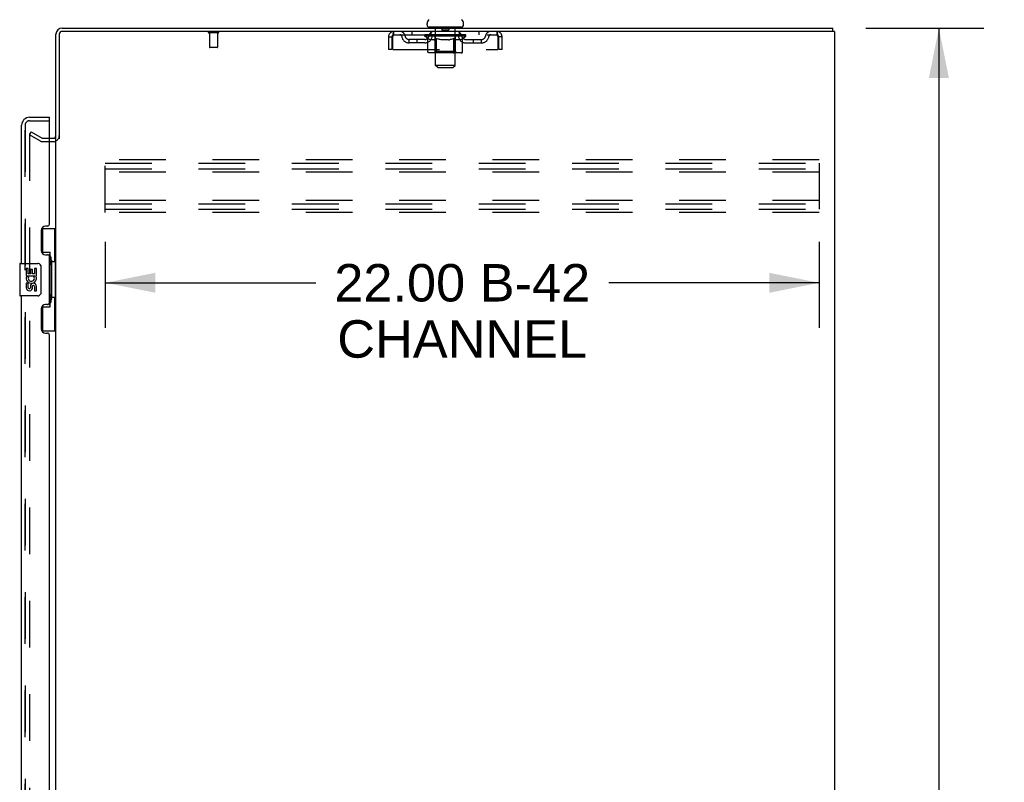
# Model space of a CAD drawing. Header units: inches. Extents: x 0 to 262, y 0 to 169.
# Tile 29 of 33: x 134 to 164, y 99 to 123. Entities that reach past the tile are written whole.
import ezdxf

# ---------------------------------------------------------------- set-up
doc = ezdxf.new("R2010")
doc.units = ezdxf.units.IN
doc.header["$LTSCALE"] = 14.384615
doc.header["$MEASUREMENT"] = 0
doc.linetypes.add('HIDDEN', pattern=[0.2, 0.1, -0.1])
doc.layers.get('0').update_dxf_attribs({"linetype": 'CONTINUOUS'})
for name, color, linetype in [('DEFAULT_2', 8, 'HIDDEN'), ('DIMENSIONS', 7, 'CONTINUOUS'), ('LEFTHAND_DOOR_ASSEMBLY', 7, 'CONTINUOUS'), ('RIGHTHAND_DOOR_ASSEMBLY', 7, 'CONTINUOUS')]:
    doc.layers.add(name, color=color, linetype=linetype)
doc.styles.get("Standard").update_dxf_attribs({"font": 'arial.ttf'})
doc.dimstyles.new('DIMSTYLE_1', dxfattribs={"dimtxt": 1.153846, "dimasz": 1.538462, "dimexe": 0.09, "dimexo": 0.07, "dimgap": 0.0375, "dimtad": 0, "dimtih": 1, "dimtoh": 1, "dimzin": 4, "dimdsep": 46, "dimtxsty": 'Standard', "dimblk": '_FILLED', "dimblk1": '_FILLED', "dimblk2": '_FILLED', "dimcen": 0.09, "dimadec": 3, "dimazin": 1, "dimtfac": 1, "dimtdec": 3, "dimtofl": 0, "dimtmove": 0, "dimatfit": 3, "dimldrblk": '_FILLED', "dimfxl": 0, "dimtolj": 1, "dimtzin": 4, "dimarcsym": 0})

# ---------------------------------------------------------------- blocks, each defined once
blk = doc.blocks.new('_FILLED')
at = {"color": 0, "linetype": 'ByBlock'}
blk.add_solid([(0, 0), (-1, 0.2), (-1, -0.2)], dxfattribs=at)
blk = doc.blocks.new('*D2')
at = {"layer": 'DIMENSIONS', "color": 2, "linetype": 'Continuous'}
for p, q in [((159.885, 122.273), (163.517, 122.273)), ((162.133, 122.273), (162.133, 87.427)), ((162.133, 50.273), (162.133, 85.12)), ((159.885, 50.273), (163.517, 50.273))]:
    blk.add_line(p, q, dxfattribs=at)
at = {"layer": 'DIMENSIONS', "color": 2, "linetype": 'Continuous', "xscale": 1.5384615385, "yscale": 1.5384615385, "zscale": 1.5384615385}
for p, rotation in [((162.133, 122.273), 90), ((162.133, 50.273), 270)]:
    blk.add_blockref('_FILLED', p, dxfattribs=dict(at, rotation=rotation))
at = {"layer": 'DIMENSIONS', "color": 2, "linetype": 'Continuous', "insert": (162.133, 86.85), "char_height": 1.1538, "width": 4.03203, "attachment_point": 2, "line_spacing_factor": 0.9}
blk.add_mtext('72.00', dxfattribs=at)
blk = doc.blocks.new('*D3')
at = {"layer": 'DIMENSIONS', "color": 2, "linetype": 'Continuous'}
for p, q in [((136.441, 115.689), (136.441, 113.04)), ((158.441, 115.689), (158.441, 113.04)), ((136.441, 114.425), (142.925, 114.425)), ((158.441, 114.425), (151.958, 114.425))]:
    blk.add_line(p, q, dxfattribs=at)
at = {"layer": 'DIMENSIONS', "color": 2, "linetype": 'Continuous', "xscale": 1.5384615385, "yscale": 1.5384615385, "zscale": 1.5384615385, "rotation": 180}
blk.add_blockref('_FILLED', (136.441, 114.425), dxfattribs=at)
at = {"layer": 'DIMENSIONS', "color": 2, "linetype": 'Continuous', "xscale": 1.5384615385, "yscale": 1.5384615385, "zscale": 1.5384615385}
blk.add_blockref('_FILLED', (158.441, 114.425), dxfattribs=at)
at = {"layer": 'DIMENSIONS', "color": 2, "linetype": 'Continuous', "insert": (147.441, 115.002), "char_height": 1.1538, "width": 7.87961, "attachment_point": 2, "line_spacing_factor": 0.9}
blk.add_mtext('22.00 B-42\\PCHANNEL', dxfattribs=at)

msp = doc.modelspace()

# ---------------------------------------------------------------- linework, layer by layer
at = {"color": 7, "linetype": 'Continuous'}
for p, q in [((146.358, 122.372), (146.358, 122.412)), ((146.42, 122.303), (146.42, 122.273)), ((147.42, 122.303), (146.42, 122.303)), ((147.42, 122.303), (147.42, 122.273)), ((147.483, 122.372), (147.483, 122.412)), ((158.868, 122.169), (158.868, 122.273)), ((134.92, 118.825), (134.92, 118.857))]:
    msp.add_line(p, q, dxfattribs=at)
at = {"color": 3, "linetype": 'Continuous'}
for p, q in [((134.92, 118.857), (134.92, 122.084)), ((135.024, 122.079), (135.024, 118.856)), ((135.109, 122.273), (158.868, 122.273)), ((158.92, 122.169), (135.114, 122.169)), ((158.92, 122.169), (158.92, 50.377)), ((134.716, 118.877), (134.835, 118.877)), ((134.92, 57.721), (134.92, 118.825))]:
    msp.add_line(p, q, dxfattribs=at)
at = {"color": 7, "linetype": 'Continuous'}
for centre, radius, start, end in [((146.502, 122.412), 0.144, 124.6624, 180), ((146.427, 122.372), 0.069, 180, 265), ((147.414, 122.372), 0.069, 275, 360), ((147.339, 122.412), 0.144, 360, 55.3376), ((135.109, 122.084), 0.085, 90, 180)]:
    msp.add_arc(centre, radius, start, end, dxfattribs=at)
at = {"color": 3, "linetype": 'Continuous'}
for centre, radius, start, end in [((135.109, 122.084), 0.189, 90, 180), ((135.114, 122.079), 0.09, 90, 180), ((134.835, 118.962), 0.085, 270, 360)]:
    msp.add_arc(centre, radius, start, end, dxfattribs=at)
at = {"layer": 'DEFAULT_2', "color": 8, "linetype": 'HIDDEN'}
for p, q in [((146.6, 122.303), (146.6, 122.273)), ((147.24, 122.303), (147.24, 122.273)), ((139.916, 122.126), (139.632, 122.126)), ((139.65, 122.126), (139.65, 121.679)), ((139.898, 122.126), (139.898, 121.679)), ((145.17, 122.002), (145.17, 121.607)), ((145.17, 122.002), (145.274, 122.002)), ((145.274, 122.002), (145.274, 121.607)), ((145.304, 121.607), (145.304, 122.002)), ((145.337, 122.065), (145.337, 122.169)), ((145.337, 122.065), (148.503, 122.065)), ((145.889, 122.169), (145.889, 122.065)), ((146.287, 122.019), (146.287, 122.059)), ((146.287, 122.059), (146.593, 122.059)), ((146.384, 121.951), (146.287, 122.019)), ((147.554, 122.019), (146.287, 122.019)), ((146.288, 122.059), (146.288, 122.063)), ((146.408, 122.062), (146.288, 122.063)), ((146.297, 122.059), (146.297, 122.065)), ((146.305, 122.055), (146.305, 122.059)), ((146.305, 122.055), (147.535, 122.055)), ((146.314, 122.055), (146.314, 122.059)), ((146.315, 122.055), (146.315, 122.059)), ((146.325, 122.059), (146.325, 122.065)), ((146.341, 122.055), (146.341, 122.059)), ((146.343, 122.055), (146.343, 122.059)), ((146.372, 122.059), (146.372, 122.065)), ((146.386, 122.055), (146.386, 122.059)), ((146.389, 122.055), (146.389, 122.059)), ((146.408, 122.059), (146.408, 122.062)), ((146.435, 122.059), (146.435, 122.065)), ((146.437, 122.055), (146.437, 122.059)), ((146.437, 122.055), (146.437, 122.059)), ((146.44, 122.055), (146.44, 122.059)), ((146.447, 122.055), (146.447, 122.059)), ((146.448, 122.055), (146.448, 122.059)), ((146.451, 122.055), (146.451, 122.059)), ((146.454, 122.055), (146.454, 122.059)), ((146.459, 122.055), (146.459, 122.059)), ((146.473, 122.055), (146.473, 122.059)), ((146.483, 122.065), (146.483, 122.169)), ((146.491, 122.055), (146.491, 122.061)), ((146.491, 122.055), (146.491, 122.059)), ((146.512, 122.055), (146.512, 122.059)), ((146.512, 122.055), (146.512, 122.059)), ((146.513, 122.059), (146.513, 122.065)), ((146.523, 122.055), (146.523, 122.059)), ((146.527, 122.055), (146.527, 122.059)), ((146.536, 122.055), (146.536, 122.059)), ((146.548, 122.055), (146.548, 122.063)), ((146.563, 122.055), (146.563, 122.059)), ((146.566, 122.055), (146.566, 122.059)), ((146.593, 122.055), (146.593, 122.059)), ((146.66, 122.059), (146.598, 122.059)), ((146.604, 122.059), (146.604, 122.065)), ((146.608, 121.547), (146.608, 122.016)), ((146.61, 122.055), (146.61, 122.059)), ((146.615, 122.055), (146.615, 122.059)), ((146.62, 121.122), (146.62, 122.273)), ((146.621, 122.055), (146.621, 122.064)), ((146.625, 122.055), (146.625, 122.059)), ((146.636, 122.055), (146.636, 122.059)), ((146.66, 122.055), (146.66, 122.059)), ((146.735, 122.059), (146.676, 122.059)), ((146.696, 122.055), (146.696, 122.059)), ((146.704, 122.059), (146.704, 122.065)), ((146.707, 122.055), (146.707, 122.059)), ((146.71, 122.055), (146.71, 122.065)), ((146.713, 122.055), (146.713, 122.059)), ((146.72, 122.055), (146.72, 122.059)), ((146.735, 122.055), (146.735, 122.059)), ((146.816, 122.059), (146.761, 122.059)), ((146.774, 122.055), (146.774, 122.059)), ((146.806, 122.059), (146.92, 122.065)), ((146.81, 122.059), (146.81, 122.065)), ((146.811, 122.065), (146.81, 122.065)), ((146.811, 122.059), (146.811, 122.065)), ((146.811, 122.055), (146.811, 122.059)), ((146.815, 122.293), (146.815, 122.213)), ((146.815, 122.055), (146.815, 122.059)), ((146.816, 122.055), (146.816, 122.059)), ((146.816, 122.055), (146.816, 122.059)), ((147.015, 122.203), (146.825, 122.203)), ((146.899, 122.059), (146.851, 122.059)), ((146.857, 122.055), (146.857, 122.059)), ((146.899, 122.055), (146.899, 122.059)), ((146.918, 122.059), (146.918, 122.059)), ((146.918, 122.055), (146.918, 122.059)), ((146.918, 122.055), (146.918, 122.059)), ((146.92, 122.059), (146.92, 122.065)), ((146.92, 122.065), (147.035, 122.059)), ((146.923, 122.055), (146.923, 122.059)), ((146.923, 122.055), (146.923, 122.059)), ((146.923, 122.059), (146.923, 122.059)), ((146.941, 122.055), (146.941, 122.059)), ((146.941, 122.059), (146.989, 122.059)), ((146.984, 122.055), (146.984, 122.059)), ((147.024, 122.055), (147.024, 122.059)), ((147.025, 122.293), (147.025, 122.213)), ((147.025, 122.055), (147.025, 122.059)), ((147.025, 122.059), (147.079, 122.059)), ((147.026, 122.055), (147.026, 122.059)), ((147.03, 122.059), (147.03, 122.065)), ((147.03, 122.059), (147.03, 122.065)), ((147.03, 122.065), (147.03, 122.065)), ((147.03, 122.055), (147.03, 122.059)), ((147.066, 122.055), (147.066, 122.059)), ((147.105, 122.055), (147.105, 122.059)), ((147.105, 122.059), (147.164, 122.059)), ((147.121, 122.055), (147.121, 122.059)), ((147.128, 122.055), (147.128, 122.059)), ((147.131, 122.055), (147.131, 122.065)), ((147.133, 122.055), (147.133, 122.059)), ((147.137, 122.059), (147.137, 122.065)), ((147.144, 122.055), (147.144, 122.059)), ((147.18, 122.055), (147.18, 122.059)), ((147.18, 122.059), (147.242, 122.059)), ((147.204, 122.055), (147.204, 122.059)), ((147.215, 122.055), (147.215, 122.059)), ((147.219, 122.055), (147.219, 122.064)), ((147.22, 121.122), (147.22, 122.273)), ((147.225, 122.055), (147.225, 122.059)), ((147.23, 122.055), (147.23, 122.059)), ((147.233, 121.547), (147.233, 122.016)), ((147.237, 122.059), (147.237, 122.065)), ((147.247, 122.055), (147.247, 122.059)), ((147.247, 122.059), (147.449, 122.059)), ((147.274, 122.055), (147.274, 122.059)), ((147.277, 122.055), (147.277, 122.059)), ((147.293, 122.055), (147.293, 122.063)), ((147.304, 122.055), (147.304, 122.059)), ((147.314, 122.055), (147.314, 122.059)), ((147.318, 122.055), (147.318, 122.059)), ((147.327, 122.059), (147.327, 122.065)), ((147.329, 122.055), (147.329, 122.059)), ((147.329, 122.055), (147.329, 122.059)), ((147.349, 122.055), (147.349, 122.061)), ((147.35, 122.055), (147.35, 122.059)), ((147.358, 122.065), (147.358, 122.169)), ((147.368, 122.055), (147.368, 122.059)), ((147.382, 122.055), (147.382, 122.059)), ((147.386, 122.055), (147.386, 122.059)), ((147.39, 122.055), (147.39, 122.059)), ((147.393, 122.055), (147.393, 122.059)), ((147.393, 122.055), (147.393, 122.059)), ((147.4, 122.055), (147.4, 122.059)), ((147.403, 122.055), (147.403, 122.059)), ((147.404, 122.055), (147.404, 122.059)), ((147.405, 122.059), (147.405, 122.065)), ((147.452, 122.055), (147.452, 122.059)), ((147.454, 122.055), (147.454, 122.059)), ((147.454, 121.949), (147.554, 122.019)), ((147.469, 122.059), (147.469, 122.065)), ((147.497, 122.055), (147.497, 122.059)), ((147.499, 122.055), (147.499, 122.059)), ((147.515, 122.059), (147.515, 122.065)), ((147.525, 122.055), (147.525, 122.059)), ((147.526, 122.055), (147.526, 122.059)), ((147.535, 122.055), (147.535, 122.059)), ((147.544, 122.059), (147.544, 122.065)), ((147.554, 122.019), (147.554, 122.065)), ((147.952, 122.169), (147.952, 122.065)), ((148.503, 122.169), (148.503, 122.065)), ((148.536, 122.002), (148.536, 121.607)), ((148.566, 121.607), (148.566, 122.002)), ((148.67, 122.002), (148.566, 122.002)), ((148.67, 121.607), (148.67, 122.002)), ((145.806, 121.814), (145.806, 121.918)), ((146.289, 121.918), (145.806, 121.918)), ((146.289, 121.814), (145.806, 121.814)), ((146.056, 121.814), (146.056, 121.918)), ((146.384, 121.544), (146.384, 121.951)), ((146.384, 121.951), (146.399, 121.941)), ((146.414, 121.932), (146.399, 121.941)), ((146.428, 121.924), (146.413, 121.932)), ((146.443, 121.917), (146.428, 121.924)), ((146.457, 121.912), (146.442, 121.917)), ((146.471, 121.907), (146.457, 121.912)), ((146.565, 121.907), (146.471, 121.907)), ((146.565, 121.907), (146.579, 121.912)), ((146.593, 121.917), (146.579, 121.912)), ((146.608, 121.924), (146.593, 121.917)), ((146.622, 121.932), (146.607, 121.924)), ((146.637, 121.941), (146.622, 121.932)), ((146.651, 121.95), (146.637, 121.941)), ((146.651, 121.544), (146.651, 121.95)), ((146.651, 121.95), (146.681, 121.941)), ((146.71, 121.932), (146.68, 121.941)), ((146.738, 121.924), (146.709, 121.932)), ((146.766, 121.917), (146.737, 121.924)), ((146.794, 121.912), (146.765, 121.918)), ((146.821, 121.907), (146.793, 121.912)), ((147.019, 121.907), (146.821, 121.907)), ((147.019, 121.907), (147.047, 121.912)), ((147.074, 121.917), (147.047, 121.912)), ((147.102, 121.924), (147.074, 121.917)), ((147.13, 121.932), (147.102, 121.924)), ((147.158, 121.94), (147.13, 121.931)), ((147.187, 121.95), (147.158, 121.94)), ((147.187, 121.544), (147.187, 121.95)), ((147.187, 121.95), (147.201, 121.94)), ((147.215, 121.932), (147.201, 121.94)), ((147.228, 121.924), (147.215, 121.932)), ((147.242, 121.917), (147.228, 121.924)), ((147.255, 121.912), (147.242, 121.917)), ((147.269, 121.907), (147.255, 121.912)), ((147.373, 121.907), (147.269, 121.907)), ((147.373, 121.907), (147.386, 121.912)), ((147.4, 121.917), (147.386, 121.912)), ((147.413, 121.924), (147.399, 121.917)), ((147.427, 121.931), (147.413, 121.924)), ((147.44, 121.94), (147.426, 121.931)), ((147.454, 121.949), (147.44, 121.94)), ((147.454, 121.544), (147.454, 121.949)), ((147.552, 121.918), (148.035, 121.918)), ((147.552, 121.814), (148.035, 121.814)), ((147.785, 121.814), (147.785, 121.918)), ((148.035, 121.814), (148.035, 121.918)), ((139.888, 121.669), (139.66, 121.669)), ((145.274, 121.607), (145.17, 121.607)), ((145.304, 121.607), (148.536, 121.607)), ((147.411, 121.507), (146.427, 121.507)), ((146.608, 121.547), (146.568, 121.507)), ((147.233, 121.547), (146.608, 121.547)), ((147.165, 121.507), (147.168, 121.507)), ((147.173, 121.51), (147.175, 121.511)), ((147.175, 121.511), (147.178, 121.514)), ((147.233, 121.547), (147.273, 121.507)), ((148.67, 121.607), (148.566, 121.607)), ((146.689, 121.053), (146.62, 121.122)), ((147.22, 121.122), (146.62, 121.122)), ((147.151, 121.053), (147.22, 121.122)), ((146.689, 121.053), (147.151, 121.053)), ((134.16, 119.078), (134.108, 118.988)), ((134.108, 119.008), (134.108, 57.539)), ((134.448, 118.792), (134.108, 118.988)), ((134.16, 119.078), (134.5, 118.882)), ((134.516, 118.877), (134.716, 118.877)), ((134.516, 118.773), (134.835, 118.773)), ((136.441, 116.586), (136.441, 118.211)), ((158.441, 118.211), (136.441, 118.211)), ((136.441, 118.107), (158.441, 118.107)), ((158.441, 118.107), (158.441, 116.69)), ((136.441, 117.94), (158.441, 117.94)), ((158.441, 117.836), (136.441, 117.836)), ((158.441, 116.961), (136.441, 116.961)), ((136.441, 116.857), (158.441, 116.857)), ((136.441, 116.69), (158.441, 116.69)), ((158.441, 116.586), (136.441, 116.586))]:
    msp.add_line(p, q, dxfattribs=at)
for points in [[(145.304, 122.002), (145.307, 122.021), (145.309, 122.04), (145.311, 122.058), (145.314, 122.075), (145.316, 122.091), (145.318, 122.107), (145.321, 122.121), (145.323, 122.133), (145.326, 122.144), (145.328, 122.153), (145.33, 122.16), (145.333, 122.165), (145.335, 122.168), (145.337, 122.169)], [(145.304, 122.002), (145.307, 122.009), (145.309, 122.016), (145.311, 122.023), (145.314, 122.03), (145.316, 122.036), (145.318, 122.042), (145.321, 122.047), (145.323, 122.052), (145.326, 122.056), (145.328, 122.059), (145.33, 122.062), (145.333, 122.064), (145.335, 122.065), (145.337, 122.065)], [(148.503, 122.169), (148.506, 122.168), (148.508, 122.165), (148.51, 122.16), (148.513, 122.153), (148.515, 122.144), (148.517, 122.133), (148.52, 122.121), (148.522, 122.107), (148.525, 122.091), (148.527, 122.075), (148.529, 122.058), (148.532, 122.04), (148.534, 122.021), (148.536, 122.002)], [(148.503, 122.065), (148.506, 122.065), (148.508, 122.064), (148.51, 122.062), (148.513, 122.059), (148.515, 122.056), (148.517, 122.052), (148.52, 122.047), (148.522, 122.042), (148.525, 122.036), (148.527, 122.03), (148.529, 122.023), (148.532, 122.016), (148.534, 122.009), (148.536, 122.002)], [(146.427, 121.507), (146.422, 121.507), (146.416, 121.508), (146.411, 121.51), (146.407, 121.511), (146.402, 121.514), (146.398, 121.517), (146.394, 121.52), (146.39, 121.524), (146.388, 121.529), (146.386, 121.534), (146.384, 121.539), (146.384, 121.544)], [(146.673, 121.507), (146.67, 121.507), (146.668, 121.508), (146.665, 121.51), (146.663, 121.511), (146.66, 121.514), (146.658, 121.517), (146.656, 121.52), (146.655, 121.524), (146.653, 121.529), (146.652, 121.534), (146.652, 121.539), (146.651, 121.544)], [(147.168, 121.507), (147.17, 121.508), (147.173, 121.51)], [(147.178, 121.514), (147.18, 121.517), (147.182, 121.52), (147.183, 121.524), (147.185, 121.529)], [(147.18, 121.517), (147.182, 121.52), (147.183, 121.524)], [(147.185, 121.529), (147.186, 121.534), (147.186, 121.539), (147.187, 121.544)], [(147.186, 121.534), (147.186, 121.539), (147.187, 121.544)], [(147.411, 121.507), (147.417, 121.507), (147.422, 121.508), (147.427, 121.51), (147.432, 121.511), (147.436, 121.514), (147.441, 121.517), (147.444, 121.52), (147.448, 121.524), (147.45, 121.529), (147.453, 121.534), (147.454, 121.539), (147.454, 121.544)], [(134.125, 119.028), (134.123, 119.028), (134.121, 119.027), (134.12, 119.027), (134.118, 119.026), (134.116, 119.025), (134.114, 119.024), (134.113, 119.022), (134.112, 119.02), (134.11, 119.019), (134.11, 119.017), (134.109, 119.015), (134.108, 119.012), (134.108, 119.01), (134.108, 119.008)], [(134.133, 119.026), (134.131, 119.027), (134.129, 119.027), (134.127, 119.028), (134.125, 119.028), (134.125, 119.028)]]:
    msp.add_lwpolyline(points, dxfattribs=at)
for centre, radius, start, end in [((146.427, 122.372), 0.069, 265, 270), ((146.59, 122.273), 0.03, 0, 90), ((146.805, 122.293), 0.01, 0, 90), ((147.035, 122.293), 0.01, 90, 180), ((147.25, 122.273), 0.03, 90, 180), ((147.414, 122.372), 0.069, 270, 275), ((139.632, 122.148), 0.0215, 90, 270), ((139.916, 122.148), 0.0215, 270, 90), ((145.337, 122.002), 0.167, 90, 180), ((145.337, 122.002), 0.063, 90, 180), ((145.517, 122.002), 0.167, 8.0716, 90), ((145.517, 122.003), 0.0625, 7.9863, 90), ((145.806, 122.043), 0.229, 187.9863, 270), ((145.806, 122.043), 0.125, 188.0716, 270), ((146.289, 122.043), 0.125, 270, 351.9284), ((146.289, 122.043), 0.229, 270, 352.0137), ((146.578, 122.002), 0.167, 90, 171.9284), ((146.577, 122.003), 0.0625, 90, 172.0137), ((146.568, 122.016), 0.0398, 0, 90), ((146.825, 122.213), 0.01, 180, 270), ((147.015, 122.213), 0.01, 270, 360), ((147.273, 122.016), 0.0398, 90, 180), ((147.263, 122.002), 0.167, 8.0716, 90), ((147.263, 122.003), 0.0625, 7.9863, 90), ((147.552, 122.043), 0.229, 187.9863, 270), ((147.552, 122.043), 0.125, 188.0716, 270), ((148.035, 122.043), 0.125, 270, 351.9284), ((148.035, 122.043), 0.229, 270, 352.0137), ((148.324, 122.002), 0.167, 90, 171.9284), ((148.324, 122.003), 0.0625, 90, 172.0137), ((148.503, 122.002), 0.167, 0, 90), ((148.503, 122.002), 0.063, 0, 90), ((139.66, 121.679), 0.01, 180, 270), ((139.888, 121.679), 0.01, 270, 360), ((134.835, 118.962), 0.189, 270, 360), ((134.516, 118.91), 0.137, 240, 270), ((134.516, 118.91), 0.033, 240, 270)]:
    msp.add_arc(centre, radius, start, end, dxfattribs=at)
for centre, major_axis, ratio, start_param, end_param in [((146.92, 122.065), (0.633, 0.007), 0.05963, 9.249616, 9.431313), ((146.92, 122.065), (0.633, 0), 0.060556, -3.083241, -2.96706), ((146.243, 122.054), (0.198, 0.002), 0.05963, 0.25549, 1.295341), ((146.92, 122.065), (0.633, 0.013), 0.05688, 2.791345, 2.965878), ((146.311, 122.054), (0.198, -0.002), 0.05963, 0.605815, 1.645666), ((146.92, 122.065), (0.633, -0.007), 0.05963, -2.96643, -2.791898), ((146.243, 122.047), (0.198, 0.004), 0.05688, 1.20151, 1.294789), ((146.311, 122.047), (0.198, 0), 0.060556, 1.551758, 1.645036), ((146.267, 122.047), (0.198, 0.002), 0.05963, 1.170259, 1.376596), ((146.313, 122.049), (0.164, 0.002), 0.05963, 1.065228, 1.614276), ((146.293, 122.049), (0.164, 0.003), 0.05688, 0.890143, 1.43919), ((146.351, 122.049), (0.164, 0), 0.060556, 1.240391, 1.789438), ((146.239, 122.054), (0.198, 0.004), 0.05688, 0.080405, 1.120256), ((146.92, 122.065), (0.633, 0.019), 0.052395, 2.616403, 2.790936), ((146.374, 122.054), (0.198, -0.004), 0.05688, 0.7809, 1.820751), ((146.92, 122.065), (0.633, -0.013), 0.05688, -2.791345, -2.616812), ((146.239, 122.047), (0.198, 0.006), 0.052395, 1.026568, 1.119847), ((146.374, 122.047), (0.198, -0.002), 0.05963, 1.72692, 1.820198), ((146.292, 122.049), (0.164, 0.005), 0.052395, 0.715201, 1.264248), ((146.406, 122.049), (0.164, -0.002), 0.05963, 1.415553, 1.9646), ((146.92, 122.065), (0.633, 0.025), 0.046319, 2.441654, 2.616187), ((146.453, 122.054), (0.198, -0.006), 0.052395, 0.955842, 1.995693), ((146.256, 122.054), (0.198, 0.006), 0.052395, -0.094537, 0.945314), ((146.92, 122.065), (0.633, -0.019), 0.052395, -2.616403, -2.44187), ((146.256, 122.047), (0.198, 0.008), 0.046319, 0.851819, 0.945098), ((146.453, 122.047), (0.198, -0.004), 0.05688, 1.902006, 1.995284), ((146.311, 122.049), (0.164, 0.006), 0.046319, 0.540452, 1.089499), ((146.477, 122.049), (0.164, -0.003), 0.05688, 1.590638, 2.139686), ((146.267, 122.054), (0.198, 0), 0.060556, 0.430652, 0.777569), ((146.92, 122.065), (0.633, 0.029), 0.038841, 2.267123, 2.441656), ((146.547, 122.054), (0.198, -0.008), 0.046319, 1.130591, 2.170442), ((146.293, 122.054), (0.198, 0.008), 0.046319, -0.269286, 0.770565), ((146.92, 122.065), (0.633, -0.025), 0.046319, -2.441654, -2.267121), ((146.293, 122.047), (0.198, 0.009), 0.038841, 0.677289, 0.770567), ((146.547, 122.047), (0.198, -0.006), 0.052395, 2.076947, 2.170226), ((146.348, 122.049), (0.164, 0.008), 0.038841, 0.365921, 0.914969), ((146.562, 122.049), (0.164, -0.005), 0.052395, 1.76558, 2.314627), ((146.92, 122.065), (0.633, 0.033), 0.030195, 2.09281, 2.267343), ((146.652, 122.054), (0.198, -0.009), 0.038841, 1.305122, 2.344973), ((146.349, 122.054), (0.198, 0.009), 0.038841, -0.443817, 0.596034), ((146.92, 122.065), (0.633, -0.029), 0.038841, -2.267123, -2.092591), ((146.349, 122.047), (0.198, 0.01), 0.030195, 0.502975, 0.596254), ((146.652, 122.047), (0.198, -0.008), 0.046319, 2.251696, 2.344975), ((146.402, 122.049), (0.164, 0.009), 0.030195, 0.191608, 0.740655), ((146.657, 122.049), (0.164, -0.006), 0.046319, 1.940329, 2.489376), ((146.423, 122.054), (0.198, 0.01), 0.030195, -0.61813, 0.421721), ((146.92, 122.065), (0.633, 0.036), 0.020645, 1.918687, 2.09322), ((146.764, 122.054), (0.198, -0.01), 0.030195, 1.479435, 2.519286), ((146.92, 122.065), (0.633, -0.033), 0.030195, -2.09281, -1.918277), ((146.423, 122.047), (0.198, 0.011), 0.020645, 0.328852, 0.422131), ((146.764, 122.047), (0.198, -0.009), 0.038841, 2.426227, 2.519505), ((146.472, 122.049), (0.164, 0.009), 0.020645, 0.017485, 0.566532), ((146.761, 122.049), (0.164, -0.008), 0.038841, 2.11486, 2.663907), ((146.512, 122.054), (0.198, 0.011), 0.020645, -0.792253, 0.247598), ((146.92, 122.065), (0.633, 0.038), 0.010478, 1.744704, 1.919237), ((146.882, 122.054), (0.198, -0.011), 0.020645, 1.653558, 2.693409), ((146.92, 122.065), (0.633, -0.036), 0.020645, -1.918687, -1.744154), ((146.512, 122.047), (0.198, 0.012), 0.010478, 0.154869, 0.248148), ((146.882, 122.047), (0.198, -0.01), 0.030195, 2.60054, 2.693819), ((146.556, 122.049), (0.164, 0.01), 0.010478, 6.126688, 6.675735), ((146.869, 122.049), (0.164, -0.009), 0.030195, 2.289173, 2.83822), ((146.613, 122.054), (0.198, 0.012), 0.010478, -0.966236, -0.000846), ((147.001, 122.054), (0.198, -0.012), 0.010478, 1.827541, 2.867392), ((146.92, 122.065), (0.633, -0.038), 0.010478, -1.744704, -1.570171), ((147.001, 122.047), (0.198, -0.011), 0.020645, 2.774664, 2.867942), ((146.979, 122.049), (0.164, -0.009), 0.020645, 2.463296, 3.012344), ((146.84, 122.054), (0.198, 0.012), 0.010478, 0.274201, 1.314052), ((146.753, 122.049), (0.164, 0.01), 0.010478, -0.000483, 0.504314), ((146.723, 122.047), (0.198, 0.012), 0.010478, 0.099668, 0.192946), ((146.92, 122.065), (0.633, 0.038), 0.010478, -1.571421, -1.396888), ((147.117, 122.047), (0.198, -0.012), 0.010478, 2.948646, 3.041925), ((147.087, 122.049), (0.164, -0.01), 0.010478, 2.637279, 3.142076), ((146.958, 122.054), (0.198, 0.011), 0.020645, 0.448184, 1.488034), ((146.862, 122.049), (0.164, 0.009), 0.020645, 0.129249, 0.678296), ((146.84, 122.047), (0.198, 0.011), 0.020645, 0.273651, 0.366929), ((146.92, 122.065), (0.633, 0.036), 0.020645, -1.397439, -1.222906), ((147.228, 122.054), (0.198, -0.012), 0.010478, -3.140747, -2.175357), ((146.92, 122.065), (0.633, -0.038), 0.010478, 1.222355, 1.396888), ((147.076, 122.054), (0.198, 0.01), 0.030195, 0.622307, 1.662158), ((146.971, 122.049), (0.164, 0.009), 0.030195, 0.303372, 0.852419), ((147.285, 122.049), (0.164, -0.01), 0.010478, 2.749043, 3.29809), ((147.329, 122.054), (0.198, -0.011), 0.020645, 2.893995, 3.933846), ((146.958, 122.047), (0.198, 0.01), 0.030195, 0.447774, 0.541052), ((147.329, 122.047), (0.198, -0.012), 0.010478, 2.893445, 2.986723), ((146.92, 122.065), (0.633, 0.033), 0.030195, -1.223315, -1.048783), ((146.92, 122.065), (0.633, -0.036), 0.020645, 1.048373, 1.222906), ((147.189, 122.054), (0.198, 0.009), 0.038841, 0.79662, 1.836471), ((147.08, 122.049), (0.164, 0.008), 0.038841, 0.477686, 1.026733), ((147.369, 122.049), (0.164, -0.009), 0.020645, 2.57506, 3.124108), ((147.418, 122.054), (0.198, -0.01), 0.030195, 2.719872, 3.759723), ((147.294, 122.054), (0.198, 0.008), 0.046319, 0.971151, 2.011002), ((147.076, 122.047), (0.198, 0.009), 0.038841, 0.622087, 0.715366), ((147.418, 122.047), (0.198, -0.011), 0.020645, 2.719462, 2.812741), ((146.92, 122.065), (0.633, 0.029), 0.038841, -1.049002, -0.874469), ((146.92, 122.065), (0.633, -0.033), 0.030195, 0.87425, 1.048783), ((147.183, 122.049), (0.164, 0.006), 0.046319, 0.652216, 1.201263), ((147.387, 122.054), (0.198, 0.006), 0.052395, 1.1459, 2.185751), ((147.439, 122.049), (0.164, -0.009), 0.030195, 2.400937, 2.949985), ((147.491, 122.054), (0.198, -0.009), 0.038841, 2.545558, 3.585409), ((147.279, 122.049), (0.164, 0.005), 0.052395, 0.826965, 1.376012), ((147.189, 122.047), (0.198, 0.008), 0.046319, 0.796618, 0.889896), ((147.491, 122.047), (0.198, -0.01), 0.030195, 2.545339, 2.638617), ((147.467, 122.054), (0.198, 0.004), 0.05688, 1.320842, 2.360692), ((146.92, 122.065), (0.633, 0.025), 0.046319, -0.874471, -0.699939), ((146.92, 122.065), (0.633, -0.029), 0.038841, 0.699936, 0.874469), ((147.547, 122.054), (0.198, -0.008), 0.046319, 2.371028, 3.410879), ((147.493, 122.049), (0.164, -0.008), 0.038841, 2.226624, 2.775671), ((147.529, 122.054), (0.198, 0.002), 0.05963, 1.495927, 2.535778), ((147.363, 122.049), (0.164, 0.003), 0.05688, 1.001907, 1.550954), ((147.584, 122.054), (0.198, -0.006), 0.052395, 2.196279, 3.23613), ((147.53, 122.049), (0.164, -0.006), 0.046319, 2.052093, 2.601141), ((147.294, 122.047), (0.198, 0.006), 0.052395, 0.971367, 1.064645), ((147.573, 122.054), (0.198, 0), 0.060556, 1.671089, 2.71094), ((147.547, 122.047), (0.198, -0.009), 0.038841, 2.371026, 2.464304), ((147.601, 122.054), (0.198, -0.004), 0.05688, 2.021337, 3.061188), ((146.92, 122.065), (0.633, 0.019), 0.052395, -0.699723, -0.52519), ((146.92, 122.065), (0.633, -0.025), 0.046319, 0.525406, 0.699939), ((147.598, 122.054), (0.198, -0.002), 0.05963, 1.846251, 2.886102), ((147.434, 122.049), (0.164, 0.002), 0.05963, 1.176993, 1.72604), ((147.548, 122.049), (0.164, -0.005), 0.052395, 1.877344, 2.426392), ((147.49, 122.049), (0.164, 0), 0.060556, 1.352155, 1.901202), ((147.548, 122.049), (0.164, -0.003), 0.05688, 1.702402, 2.25145), ((147.528, 122.049), (0.164, -0.002), 0.05963, 1.527317, 2.076364), ((147.387, 122.047), (0.198, 0.004), 0.05688, 1.146309, 1.239587), ((147.584, 122.047), (0.198, -0.008), 0.046319, 2.196495, 2.289773), ((146.92, 122.065), (0.633, 0.013), 0.05688, -0.524781, -0.350248), ((146.92, 122.065), (0.633, -0.019), 0.052395, 0.350657, 0.52519), ((147.467, 122.047), (0.198, 0.002), 0.05963, 1.321394, 1.414673), ((147.601, 122.047), (0.198, -0.006), 0.052395, 2.021746, 2.115024), ((146.92, 122.065), (0.633, 0.007), 0.05963, -0.349695, -0.175162), ((146.92, 122.065), (0.633, -0.013), 0.05688, 0.175715, 0.350248), ((147.529, 122.047), (0.198, 0), 0.060556, 1.496556, 1.589835), ((147.598, 122.047), (0.198, -0.004), 0.05688, 1.846804, 1.940083), ((147.573, 122.047), (0.198, -0.002), 0.05963, 1.671719, 1.764997), ((146.92, 122.065), (0.633, 0), 0.060556, -0.174533, 0), ((146.92, 122.065), (0.633, -0.007), 0.05963, 0.000629, 0.175162)]:
    msp.add_ellipse(centre, major_axis=major_axis, ratio=ratio, start_param=start_param, end_param=end_param, dxfattribs=at)
at = {"layer": 'LEFTHAND_DOOR_ASSEMBLY', "color": 8, "linetype": 'HIDDEN'}
for p, q in [((133.966, 57.27), (133.966, 119.277)), ((134.109, 119.419), (134.696, 119.419))]:
    msp.add_line(p, q, dxfattribs=at)
msp.add_arc((134.109, 119.277), 0.142, 90, 180, dxfattribs=at)
at = {"layer": 'RIGHTHAND_DOOR_ASSEMBLY', "color": 3, "linetype": 'Continuous'}
for p, q in [((133.862, 115.023), (133.862, 119.277)), ((134.109, 119.523), (134.716, 119.523)), ((134.716, 116.231), (134.716, 119.399)), ((134.466, 116.041), (134.466, 115.421)), ((134.656, 116.171), (134.596, 116.171)), ((134.596, 115.291), (134.656, 115.291)), ((134.716, 113.816), (134.716, 115.231)), ((133.862, 88.773), (133.862, 114.023)), ((134.466, 113.626), (134.466, 113.006)), ((134.656, 113.756), (134.596, 113.756)), ((134.596, 112.876), (134.656, 112.876)), ((134.716, 89.981), (134.716, 112.816))]:
    msp.add_line(p, q, dxfattribs=at)
at = {"layer": 'RIGHTHAND_DOOR_ASSEMBLY', "color": 8, "linetype": 'HIDDEN'}
for p, q in [((133.966, 119.277), (133.966, 57.27)), ((134.109, 119.419), (134.696, 119.419))]:
    msp.add_line(p, q, dxfattribs=at)
at = {"layer": 'RIGHTHAND_DOOR_ASSEMBLY', "color": 7, "linetype": 'Continuous'}
for p, q in [((134.716, 119.419), (134.696, 119.419)), ((134.716, 119.419), (134.716, 119.523)), ((134.48, 116.098), (134.92, 116.098)), ((134.516, 115.319), (134.516, 116.098)), ((134.881, 115.073), (134.881, 116.098)), ((134.516, 115.363), (134.743, 115.363)), ((134.743, 113.683), (134.743, 115.363)), ((133.817, 115.023), (134.357, 115.023)), ((134.78, 115.124), (134.78, 115.104)), ((134.78, 115.073), (134.78, 113.973)), ((134.903, 115.073), (134.78, 115.073)), ((134.903, 113.973), (134.903, 115.073)), ((133.802, 115.008), (133.802, 114.038)), ((134.005, 114.869), (134.005, 114.639)), ((134.068, 114.869), (134.005, 114.869)), ((134.068, 114.702), (134.068, 114.869)), ((134.131, 114.838), (134.131, 114.702)), ((134.192, 114.838), (134.131, 114.838)), ((134.192, 114.702), (134.192, 114.838)), ((134.257, 114.869), (134.257, 114.702)), ((134.32, 114.869), (134.257, 114.869)), ((134.32, 114.639), (134.32, 114.869)), ((134.457, 114.923), (134.457, 114.123)), ((134.005, 114.639), (134.267, 114.639)), ((134.005, 114.408), (134.005, 114.272)), ((134.068, 114.408), (134.005, 114.408)), ((134.076, 114.603), (134.018, 114.628)), ((134.131, 114.702), (134.068, 114.702)), ((134.068, 114.272), (134.068, 114.408)), ((134.257, 114.702), (134.192, 114.702)), ((134.267, 114.639), (134.24, 114.62)), ((134.301, 114.639), (134.32, 114.639)), ((134.131, 114.314), (134.131, 114.272)), ((134.192, 114.251), (134.192, 114.32)), ((134.257, 114.314), (134.257, 114.178)), ((134.257, 114.178), (134.32, 114.178)), ((134.32, 114.178), (134.32, 114.314)), ((134.357, 114.023), (133.817, 114.023)), ((134.903, 113.973), (134.78, 113.973)), ((134.78, 113.943), (134.78, 113.923)), ((134.881, 112.948), (134.881, 113.973)), ((134.516, 112.948), (134.516, 113.728)), ((134.516, 113.683), (134.743, 113.683)), ((134.48, 112.948), (134.92, 112.948))]:
    msp.add_line(p, q, dxfattribs=at)
for points in [[(134.707, 115.262), (134.71, 115.266), (134.715, 115.274), (134.72, 115.282), (134.724, 115.29), (134.728, 115.297), (134.731, 115.303), (134.734, 115.309), (134.737, 115.314), (134.739, 115.32), (134.74, 115.324), (134.742, 115.329), (134.743, 115.333), (134.743, 115.336), (134.743, 115.34)], [(134.451, 114.96), (134.453, 114.954), (134.454, 114.948), (134.455, 114.942), (134.456, 114.936), (134.457, 114.93), (134.457, 114.923)], [(134.457, 114.123), (134.457, 114.117), (134.456, 114.111), (134.455, 114.105), (134.454, 114.099), (134.453, 114.093), (134.451, 114.087)], [(134.743, 113.707), (134.743, 113.711), (134.743, 113.714), (134.742, 113.718), (134.74, 113.723), (134.739, 113.727), (134.737, 113.732), (134.734, 113.738), (134.731, 113.744), (134.728, 113.75), (134.724, 113.757), (134.72, 113.765), (134.715, 113.773), (134.71, 113.781), (134.707, 113.784)]]:
    msp.add_lwpolyline(points, dxfattribs=at)
at = {"layer": 'RIGHTHAND_DOOR_ASSEMBLY', "color": 3, "linetype": 'Continuous'}
for centre, radius, start, end in [((134.109, 119.277), 0.246, 90, 180), ((134.696, 119.399), 0.02, 0, 90), ((134.656, 116.231), 0.06, 270, 360), ((134.596, 116.041), 0.13, 90, 180), ((134.596, 115.421), 0.13, 180, 270), ((134.656, 115.231), 0.06, 0, 90), ((134.656, 113.816), 0.06, 270, 360), ((134.596, 113.626), 0.13, 90, 180), ((134.596, 113.006), 0.13, 180, 270), ((134.656, 112.816), 0.06, 0, 90)]:
    msp.add_arc(centre, radius, start, end, dxfattribs=at)
at = {"layer": 'RIGHTHAND_DOOR_ASSEMBLY', "color": 8, "linetype": 'HIDDEN'}
msp.add_arc((134.109, 119.277), 0.142, 90, 180, dxfattribs=at)
at = {"layer": 'RIGHTHAND_DOOR_ASSEMBLY', "color": 7, "linetype": 'Continuous'}
for centre, radius, start, end in [((134.026, 119.133), 0.26, 87.3764, 90), ((133.817, 115.008), 0.015, 90, 180), ((134.357, 114.923), 0.1, 21.205, 90), ((134.162, 114.565), 0.157, 156.5966, 341.8791), ((134.162, 114.565), 0.0943, 156.5966, 35.1122), ((134.225, 114.314), 0.0943, 0, 180), ((134.162, 114.565), 0.157, 25.737, 27.8532), ((134.166, 114.566), 0.154, 341.4199, 26.1963), ((134.1, 114.272), 0.0943, 180, 248.6704), ((134.1, 114.272), 0.0943, 248.6999, 347.4338), ((134.1, 114.272), 0.0314, 180, 0.0485), ((134.226, 114.309), 0.0362, 83.4285, 161.7628), ((134.225, 114.314), 0.0314, 0, 81.2295), ((133.817, 114.038), 0.015, 180, 270), ((134.357, 114.123), 0.1, 270, 338.7946)]:
    msp.add_arc(centre, radius, start, end, dxfattribs=at)
for centre, start_param, end_param in [((134.676, 115.114), -1.51401, -0.699287), ((134.676, 115.114), -2.442306, -1.627583), ((134.676, 113.933), -1.51401, -0.699287), ((134.676, 113.933), -2.442306, -1.627583)]:
    msp.add_ellipse(centre, major_axis=(0, 0.18), ratio=0.579493, start_param=start_param, end_param=end_param, dxfattribs=at)

# ---------------------------------------------------------------- dimensions: what is measured, and where the dimension line sits
at = {"layer": 'DIMENSIONS', "color": 2, "linetype": 'Continuous'}
dim = msp.add_linear_dim(base=(162.133, 50.273), p1=(159.815, 122.273), p2=(159.815, 50.273), angle=270, dimstyle='DIMSTYLE_1', dxfattribs=at)
dim.commit()
dim.dimension.update_dxf_attribs({"geometry": '*D2', "text_midpoint": (162.132, 86.267), "dimtype": 160})
dim = msp.add_linear_dim(base=(158.441, 114.425), p1=(136.441, 112.97), p2=(158.441, 112.97), text='<> B-42\\PCHANNEL', dimstyle='DIMSTYLE_1', dxfattribs=at)
dim.commit()
dim.dimension.update_dxf_attribs({"geometry": '*D3', "text_midpoint": (147.441, 113.559), "dimtype": 160})

doc.saveas('drawing.dxf')
